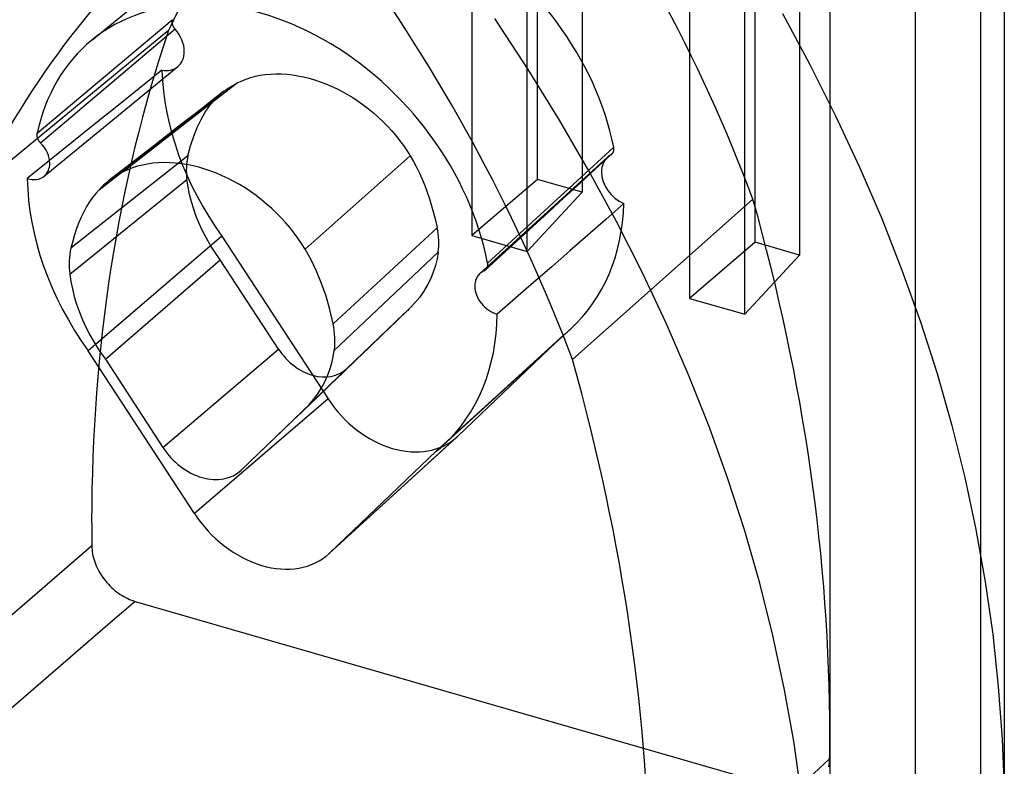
# Model space of a CAD drawing. Header units: millimetres. Extents: x 119 to 193, y -192 to -87.
# Tile 6 of 12: x 165.45 to 175.25, y -163.87 to -156.44. Entities that reach past the tile are written whole.
import ezdxf

# ---------------------------------------------------------------- set-up
doc = ezdxf.new("R2010")
doc.units = ezdxf.units.MM
doc.layers.add('MAIN-2', color=7, linetype='Continuous')

msp = doc.modelspace()

# ---------------------------------------------------------------- linework, layer by layer
at = {"layer": 'MAIN-2'}
for p, q in [((175.0152, -172.526), (175.0153, -151.5954)), ((174.3608, -152.0449), (174.3608, -173.0843)), ((170.6037, -158.0278), (170.6038, -152.7594)), ((169.9493, -153.2088), (169.9493, -158.5862)), ((173.2109, -153.512), (173.2109, -158.7805)), ((172.6654, -159.3702), (172.6654, -153.9929)), ((175.2497, -154.1431), (175.2497, -164.6515)), ((170.5002, -158.7452), (170.5002, -154.3283)), ((171.0457, -154.6868), (171.0457, -158.1554)), ((172.1145, -154.7943), (172.1145, -159.2112)), ((172.769, -158.6529), (172.769, -155.1843)), ((166.1643, -156.6411), (167.4936, -155.55)), ((173.5116, -155.6656), (173.5116, -166.3419)), ((165.6208, -157.5666), (166.9645, -156.4364)), ((166.9625, -156.4482), (166.9624, -156.449)), ((166.9624, -156.449), (166.9624, -156.4497)), ((166.9626, -156.4467), (166.9625, -156.4475)), ((166.9625, -156.4475), (166.9625, -156.4482)), ((166.9627, -156.446), (166.9626, -156.4467)), ((166.9628, -156.4452), (166.9627, -156.446)), ((166.9629, -156.4445), (166.9628, -156.4452)), ((166.963, -156.4437), (166.9629, -156.4445)), ((166.9631, -156.443), (166.963, -156.4437)), ((166.9632, -156.4422), (166.9631, -156.443)), ((166.9634, -156.4415), (166.9632, -156.4422)), ((166.9635, -156.4407), (166.9634, -156.4415)), ((166.9636, -156.44), (166.9635, -156.4407)), ((166.9638, -156.4392), (166.9636, -156.44)), ((166.9639, -156.4385), (166.9638, -156.4392)), ((166.9641, -156.4377), (166.9639, -156.4385)), ((166.9642, -156.4369), (166.9641, -156.4377)), ((166.9645, -156.4362), (166.9642, -156.4369)), ((170.509, -156.9314), (170.1759, -156.4228)), ((173.0398, -156.3739), (173.3143, -156.8828)), ((166.9284, -156.543), (165.0258, -158.1108)), ((166.9938, -156.5299), (165.6555, -157.6649)), ((166.9622, -156.4542), (166.9621, -156.455)), ((166.9621, -156.455), (166.9621, -156.4557)), ((166.9621, -156.4557), (166.9621, -156.4565)), ((166.9621, -156.4565), (166.9621, -156.4572)), ((166.9621, -156.4572), (166.9622, -156.458)), ((166.9623, -156.4512), (166.9622, -156.452)), ((166.9622, -156.452), (166.9622, -156.4527)), ((166.9622, -156.4527), (166.9622, -156.4535)), ((166.9622, -156.4535), (166.9622, -156.4542)), ((166.9622, -156.458), (166.9622, -156.4587)), ((166.9622, -156.4587), (166.9622, -156.4595)), ((166.9622, -156.4595), (166.9622, -156.4602)), ((166.9622, -156.4602), (166.9623, -156.461)), ((166.9624, -156.4497), (166.9623, -156.4505)), ((166.9623, -156.4505), (166.9623, -156.4512)), ((166.9623, -156.461), (166.9623, -156.4617)), ((166.9623, -156.4617), (166.9624, -156.4625)), ((166.9624, -156.4625), (166.9624, -156.4632)), ((166.9624, -156.4632), (166.9625, -156.4639)), ((166.9625, -156.4639), (166.9625, -156.4647)), ((166.9625, -156.4647), (166.9626, -156.4654)), ((166.9626, -156.4654), (166.9627, -156.4662)), ((166.9627, -156.4662), (166.9628, -156.4669)), ((166.9628, -156.4669), (166.9629, -156.4677)), ((166.9629, -156.4677), (166.963, -156.4684)), ((166.963, -156.4684), (166.9631, -156.4691)), ((166.9631, -156.4691), (166.9632, -156.4699)), ((166.9632, -156.4699), (166.9633, -156.4706)), ((166.9633, -156.4706), (166.9635, -156.4714)), ((166.9635, -156.4714), (166.9636, -156.4721)), ((166.9636, -156.4721), (166.9637, -156.4728)), ((166.9637, -156.4728), (166.9639, -156.4736)), ((166.9639, -156.4736), (166.964, -156.4743)), ((166.964, -156.4743), (166.9642, -156.4751)), ((166.9642, -156.4751), (166.9643, -156.4758)), ((166.9643, -156.4758), (166.9645, -156.4765)), ((166.9645, -156.4765), (166.9647, -156.4773)), ((166.9647, -156.4773), (166.9649, -156.478)), ((166.9649, -156.478), (166.9651, -156.4787)), ((166.9651, -156.4787), (166.9653, -156.4795)), ((166.9653, -156.4795), (166.9655, -156.4802)), ((166.9655, -156.4802), (166.9657, -156.4809)), ((166.9657, -156.4809), (166.9659, -156.4817)), ((166.9659, -156.4817), (166.9661, -156.4824)), ((166.9661, -156.4824), (166.9663, -156.4831)), ((166.9663, -156.4831), (166.9665, -156.4839)), ((166.9665, -156.4839), (166.9668, -156.4846)), ((166.9668, -156.4846), (166.967, -156.4853)), ((166.967, -156.4853), (166.9672, -156.486)), ((166.9672, -156.486), (166.9675, -156.4868)), ((166.9675, -156.4868), (166.9678, -156.4875)), ((166.9678, -156.4875), (166.968, -156.4882)), ((166.968, -156.4882), (166.9683, -156.4889)), ((166.9683, -156.4889), (166.9685, -156.4897)), ((166.9685, -156.4897), (166.9688, -156.4904)), ((166.9688, -156.4904), (166.9691, -156.4911)), ((166.9691, -156.4911), (166.9694, -156.4918)), ((166.9694, -156.4918), (166.9697, -156.4925)), ((166.9697, -156.4925), (166.97, -156.4932)), ((166.97, -156.4932), (166.9703, -156.494)), ((166.9703, -156.494), (166.9706, -156.4947)), ((166.9706, -156.4947), (166.9709, -156.4954)), ((166.9709, -156.4954), (166.9712, -156.4961)), ((166.9712, -156.4961), (166.9716, -156.4968)), ((166.9716, -156.4968), (166.9719, -156.4975)), ((166.9719, -156.4975), (166.9722, -156.4982)), ((166.9722, -156.4982), (166.9726, -156.4989)), ((166.9726, -156.4989), (166.9729, -156.4996)), ((166.9729, -156.4996), (166.9733, -156.5003)), ((166.9733, -156.5003), (166.9736, -156.501)), ((166.9736, -156.501), (166.974, -156.5017)), ((166.974, -156.5017), (166.9744, -156.5024)), ((166.9744, -156.5024), (166.9747, -156.5031)), ((166.9747, -156.5031), (166.9751, -156.5038)), ((166.9751, -156.5038), (166.9755, -156.5045)), ((166.9755, -156.5045), (166.9759, -156.5052)), ((166.9759, -156.5052), (166.9763, -156.5059)), ((166.9763, -156.5059), (166.9767, -156.5066)), ((166.9767, -156.5066), (166.9771, -156.5073)), ((166.9771, -156.5073), (166.9775, -156.5079)), ((166.9775, -156.5079), (166.9779, -156.5086)), ((166.9779, -156.5086), (166.9783, -156.5093)), ((166.9783, -156.5093), (166.9787, -156.51)), ((166.9787, -156.51), (166.9791, -156.5107)), ((166.9791, -156.5107), (166.9796, -156.5113)), ((166.9796, -156.5113), (166.98, -156.512)), ((166.98, -156.512), (166.9805, -156.5127)), ((166.9805, -156.5127), (166.9809, -156.5134)), ((166.9809, -156.5134), (166.9814, -156.514)), ((166.9814, -156.514), (166.9818, -156.5147)), ((166.9818, -156.5147), (166.9823, -156.5154)), ((166.9823, -156.5154), (166.9828, -156.5161)), ((166.9828, -156.5161), (166.9832, -156.5167)), ((166.9832, -156.5167), (166.9837, -156.5174)), ((166.9837, -156.5174), (166.9842, -156.5181)), ((166.9842, -156.5181), (166.9847, -156.5187)), ((166.9847, -156.5187), (166.9852, -156.5194)), ((166.9852, -156.5194), (166.9857, -156.5201)), ((166.9857, -156.5201), (166.9862, -156.5207)), ((166.9862, -156.5207), (166.9867, -156.5214)), ((166.9867, -156.5214), (166.9872, -156.522)), ((166.9872, -156.522), (166.9877, -156.5227)), ((166.9877, -156.5227), (166.9883, -156.5233)), ((166.9883, -156.5233), (166.9888, -156.524)), ((166.9888, -156.524), (166.9893, -156.5246)), ((166.9893, -156.5246), (166.9899, -156.5253)), ((166.9899, -156.5253), (166.9904, -156.526)), ((166.9904, -156.526), (166.991, -156.5266)), ((166.991, -156.5266), (166.9915, -156.5273)), ((166.9915, -156.5273), (166.9921, -156.5279)), ((166.9921, -156.5279), (166.9927, -156.5285)), ((166.9927, -156.5285), (166.9932, -156.5292)), ((166.9932, -156.5292), (166.9938, -156.5299)), ((165.6913, -157.9948), (167.0205, -156.9037)), ((170.8215, -157.4374), (170.509, -156.9314)), ((173.3143, -156.8828), (173.5707, -157.3929)), ((166.8631, -156.9404), (166.6378, -157.1216)), ((167.6582, -157.0446), (167.7023, -157.0272)), ((167.7023, -157.0272), (167.7476, -157.0124)), ((167.7476, -157.0124), (167.7944, -157.0001)), ((167.7944, -157.0001), (167.8427, -156.9903)), ((167.8427, -156.9903), (167.8926, -156.9831)), ((167.8926, -156.9831), (167.9442, -156.9785)), ((167.9442, -156.9785), (167.9972, -156.9765)), ((167.9972, -156.9765), (168.0513, -156.9771)), ((168.0513, -156.9771), (168.1062, -156.9803)), ((168.1062, -156.9803), (168.1615, -156.9861)), ((168.1615, -156.9861), (168.2171, -156.9946)), ((168.2171, -156.9946), (168.2726, -157.0056)), ((168.2726, -157.0056), (168.3281, -157.0193)), ((168.3281, -157.0193), (168.3834, -157.0354)), ((168.3834, -157.0354), (168.4386, -157.0539)), ((166.6378, -157.1216), (166.4133, -157.3019)), ((167.6154, -157.0644), (166.4777, -157.9512)), ((167.4803, -157.1493), (167.5012, -157.1336)), ((167.5012, -157.1336), (167.5227, -157.1185)), ((167.5227, -157.1185), (167.5449, -157.1041)), ((167.5449, -157.1041), (167.5677, -157.0902)), ((167.5677, -157.0902), (167.5912, -157.077)), ((167.5912, -157.077), (167.6154, -157.0644)), ((167.6154, -157.0644), (167.6582, -157.0446)), ((168.4386, -157.0539), (168.4936, -157.0747)), ((168.4936, -157.0747), (168.5483, -157.0977)), ((168.5483, -157.0977), (168.6027, -157.123)), ((168.6027, -157.123), (168.6566, -157.1505)), ((166.237, -158.1291), (167.3906, -157.2314)), ((167.4803, -157.1494), (167.3368, -157.261)), ((167.341, -157.29), (167.3906, -157.2314)), ((167.3906, -157.2314), (167.4045, -157.2168)), ((167.4045, -157.2168), (167.4188, -157.2026)), ((167.4188, -157.2026), (167.4336, -157.1888)), ((167.4336, -157.1888), (167.4487, -157.1753)), ((167.4487, -157.1753), (167.4643, -157.1621)), ((167.4643, -157.1621), (167.4803, -157.1493)), ((168.6566, -157.1505), (168.7101, -157.1803)), ((168.7101, -157.1803), (168.7631, -157.2124)), ((168.7631, -157.2124), (168.8155, -157.2469)), ((166.4133, -157.3019), (166.1895, -157.4816)), ((167.3368, -157.261), (167.1932, -157.3727)), ((167.2949, -157.3558), (167.341, -157.29)), ((168.8155, -157.2469), (168.8673, -157.2837)), ((168.8673, -157.2837), (168.9182, -157.3227)), ((168.9182, -157.3227), (168.968, -157.3638)), ((167.1932, -157.3727), (167.0497, -157.4843)), ((167.2138, -157.5097), (167.2524, -157.4291)), ((167.2524, -157.4291), (167.2949, -157.3558)), ((168.968, -157.3638), (169.0164, -157.4065)), ((169.0164, -157.4065), (169.0632, -157.4508)), ((173.5707, -157.3929), (173.8089, -157.904)), ((166.1895, -157.4816), (165.9665, -157.6608)), ((167.0497, -157.4843), (166.9061, -157.5959)), ((167.1793, -157.5971), (167.2138, -157.5097)), ((169.0632, -157.4508), (169.108, -157.4963)), ((169.108, -157.4963), (169.1508, -157.5428)), ((171.1141, -157.9414), (170.8215, -157.4374)), ((165.6194, -157.5813), (165.6195, -157.5763)), ((165.6197, -157.5865), (165.6194, -157.5813)), ((165.6195, -157.5763), (165.6199, -157.5713)), ((165.6204, -157.5919), (165.6197, -157.5865)), ((165.6199, -157.5713), (165.6208, -157.5665)), ((165.6213, -157.5973), (165.6204, -157.5919)), ((165.6225, -157.6028), (165.6213, -157.5973)), ((165.6239, -157.6084), (165.6225, -157.6028)), ((165.6257, -157.6141), (165.6239, -157.6084)), ((165.6277, -157.6199), (165.6257, -157.6141)), ((165.6301, -157.6257), (165.6277, -157.6199)), ((165.6327, -157.6314), (165.6301, -157.6257)), ((166.9061, -157.5959), (166.7626, -157.7075)), ((167.1489, -157.691), (167.1793, -157.5971)), ((169.1508, -157.5428), (169.1914, -157.5904)), ((169.1914, -157.5904), (169.23, -157.6391)), ((165.6356, -157.6372), (165.6327, -157.6314)), ((165.6388, -157.6429), (165.6356, -157.6372)), ((165.6423, -157.6486), (165.6388, -157.6429)), ((165.6463, -157.6542), (165.6423, -157.6486)), ((165.6507, -157.6596), (165.6463, -157.6542)), ((165.6555, -157.6649), (165.6507, -157.6596)), ((165.9665, -157.6608), (165.7443, -157.8394)), ((166.7626, -157.7075), (166.619, -157.8192)), ((167.1224, -157.7916), (167.1489, -157.691)), ((169.23, -157.6391), (169.2666, -157.689)), ((169.2666, -157.689), (169.3014, -157.7401)), ((171.3607, -157.7054), (170.1043, -158.8608)), ((171.3609, -157.7063), (171.3607, -157.7055)), ((171.361, -157.707), (171.3609, -157.7063)), ((171.3612, -157.7078), (171.361, -157.707)), ((171.3613, -157.7086), (171.3612, -157.7078)), ((171.3615, -157.7094), (171.3613, -157.7086)), ((171.3616, -157.7101), (171.3615, -157.7094)), ((171.3617, -157.7109), (171.3616, -157.7101)), ((171.3618, -157.7117), (171.3617, -157.7109)), ((171.3619, -157.7124), (171.3618, -157.7117)), ((171.3621, -157.7132), (171.3619, -157.7124)), ((171.3622, -157.7139), (171.3621, -157.7132)), ((171.3623, -157.7147), (171.3622, -157.7139)), ((171.3624, -157.7155), (171.3623, -157.7147)), ((171.3624, -157.7162), (171.3624, -157.7155)), ((171.3625, -157.7169), (171.3624, -157.7162)), ((171.3626, -157.7177), (171.3625, -157.7169)), ((171.3627, -157.7184), (171.3626, -157.7177)), ((171.3627, -157.7192), (171.3627, -157.7184)), ((171.3628, -157.7199), (171.3627, -157.7192)), ((171.3628, -157.7206), (171.3628, -157.7199)), ((171.3629, -157.7214), (171.3628, -157.7206)), ((171.3629, -157.7221), (171.3629, -157.7214)), ((171.363, -157.7228), (171.3629, -157.7221)), ((171.363, -157.7235), (171.363, -157.7228)), ((171.363, -157.7242), (171.363, -157.7235)), ((167.1224, -157.7916), (165.9576, -158.7102)), ((166.619, -157.8192), (166.4755, -157.9308)), ((169.3345, -157.7925), (168.2882, -158.7212)), ((169.3014, -157.7401), (169.3345, -157.7925)), ((169.3345, -157.7925), (169.3664, -157.8473)), ((171.2981, -157.8056), (170.0282, -158.9653)), ((170.0696, -158.9391), (171.3314, -157.782)), ((171.1834, -157.9197), (171.3406, -157.7754)), ((171.3314, -157.782), (171.332, -157.7816)), ((171.332, -157.7816), (171.3327, -157.7812)), ((171.3327, -157.7812), (171.3334, -157.7808)), ((171.3334, -157.7808), (171.3341, -157.7805)), ((171.3341, -157.7805), (171.3347, -157.7801)), ((171.3347, -157.7801), (171.3353, -157.7797)), ((171.3353, -157.7797), (171.336, -157.7793)), ((171.336, -157.7793), (171.3366, -157.7789)), ((171.3366, -157.7789), (171.3372, -157.7784)), ((171.3372, -157.7784), (171.3378, -157.778)), ((171.3378, -157.778), (171.3385, -157.7776)), ((171.3385, -157.7776), (171.339, -157.7772)), ((171.339, -157.7772), (171.3396, -157.7767)), ((171.3396, -157.7767), (171.3402, -157.7763)), ((171.3402, -157.7763), (171.3408, -157.7759)), ((171.3408, -157.7759), (171.3414, -157.7754)), ((171.3414, -157.7754), (171.3419, -157.775)), ((171.3419, -157.775), (171.3424, -157.7746)), ((171.3424, -157.7746), (171.3429, -157.7742)), ((171.3429, -157.7742), (171.3434, -157.7737)), ((171.3434, -157.7737), (171.3439, -157.7733)), ((171.3439, -157.7733), (171.3443, -157.7729)), ((171.3443, -157.7729), (171.3448, -157.7724)), ((171.3448, -157.7724), (171.3453, -157.772)), ((171.3453, -157.772), (171.3458, -157.7715)), ((171.3458, -157.7715), (171.3462, -157.7711)), ((171.3462, -157.7711), (171.3467, -157.7706)), ((171.3467, -157.7706), (171.3471, -157.7701)), ((171.3471, -157.7701), (171.3475, -157.7697)), ((171.3475, -157.7697), (171.348, -157.7692)), ((171.348, -157.7692), (171.3484, -157.7687)), ((171.3484, -157.7687), (171.3488, -157.7682)), ((171.3488, -157.7682), (171.3492, -157.7678)), ((171.3492, -157.7678), (171.3496, -157.7673)), ((171.3496, -157.7673), (171.35, -157.7668)), ((171.35, -157.7668), (171.3504, -157.7663)), ((171.3504, -157.7663), (171.3508, -157.7658)), ((171.3508, -157.7658), (171.3512, -157.7653)), ((171.3512, -157.7653), (171.3516, -157.7647)), ((171.3516, -157.7647), (171.3519, -157.7642)), ((171.3519, -157.7642), (171.3523, -157.7637)), ((171.3523, -157.7637), (171.3527, -157.7632)), ((171.3527, -157.7632), (171.353, -157.7627)), ((171.353, -157.7627), (171.3534, -157.7621)), ((171.3534, -157.7621), (171.3537, -157.7616)), ((171.3537, -157.7616), (171.354, -157.7611)), ((171.354, -157.7611), (171.3544, -157.7605)), ((171.3544, -157.7605), (171.3547, -157.76)), ((171.3547, -157.76), (171.355, -157.7594)), ((171.355, -157.7594), (171.3553, -157.7589)), ((171.3553, -157.7589), (171.3556, -157.7583)), ((171.3556, -157.7583), (171.3559, -157.7578)), ((171.3559, -157.7578), (171.3562, -157.7572)), ((171.3562, -157.7572), (171.3565, -157.7566)), ((171.3565, -157.7566), (171.3568, -157.7561)), ((171.3568, -157.7561), (171.357, -157.7555)), ((171.357, -157.7555), (171.3573, -157.7549)), ((171.3573, -157.7549), (171.3576, -157.7543)), ((171.3576, -157.7543), (171.3578, -157.7537)), ((171.3578, -157.7537), (171.3581, -157.7531)), ((171.3581, -157.7531), (171.3583, -157.7525)), ((171.3583, -157.7525), (171.3585, -157.7519)), ((171.3585, -157.7519), (171.3588, -157.7513)), ((171.3588, -157.7513), (171.359, -157.7507)), ((171.359, -157.7507), (171.3592, -157.7501)), ((171.3592, -157.7501), (171.3594, -157.7495)), ((171.3594, -157.7495), (171.3596, -157.7489)), ((171.3596, -157.7489), (171.3598, -157.7483)), ((171.3598, -157.7483), (171.36, -157.7477)), ((171.36, -157.7477), (171.3602, -157.747)), ((171.3602, -157.747), (171.3604, -157.7464)), ((171.3604, -157.7464), (171.3606, -157.7458)), ((171.3606, -157.7458), (171.3607, -157.7452)), ((171.3607, -157.7452), (171.3609, -157.7445)), ((171.3609, -157.7445), (171.3611, -157.7439)), ((171.3611, -157.7439), (171.3612, -157.7432)), ((171.3612, -157.7432), (171.3614, -157.7426)), ((171.3614, -157.7426), (171.3615, -157.742)), ((171.3615, -157.742), (171.3616, -157.7413)), ((171.3616, -157.7413), (171.3618, -157.7407)), ((171.3618, -157.7407), (171.3619, -157.74)), ((171.3619, -157.74), (171.362, -157.7393)), ((171.362, -157.7393), (171.3621, -157.7387)), ((171.3621, -157.7387), (171.3622, -157.738)), ((171.3622, -157.738), (171.3623, -157.7374)), ((171.3623, -157.7374), (171.3624, -157.7367)), ((171.3624, -157.7367), (171.3625, -157.736)), ((171.3625, -157.736), (171.3626, -157.7354)), ((171.3626, -157.7347), (171.3627, -157.734)), ((171.3626, -157.7354), (171.3626, -157.7347)), ((171.3627, -157.734), (171.3628, -157.7333)), ((171.3628, -157.7326), (171.3629, -157.7319)), ((171.3628, -157.7333), (171.3628, -157.7326)), ((171.3629, -157.7313), (171.363, -157.7306)), ((171.3629, -157.7319), (171.3629, -157.7313)), ((171.363, -157.725), (171.363, -157.7242)), ((171.363, -157.7257), (171.363, -157.725)), ((171.363, -157.7264), (171.363, -157.7257)), ((171.363, -157.7271), (171.363, -157.7264)), ((171.363, -157.7278), (171.363, -157.7271)), ((171.363, -157.7285), (171.363, -157.7278)), ((171.363, -157.7292), (171.363, -157.7285)), ((171.363, -157.7299), (171.363, -157.7292)), ((171.363, -157.7306), (171.363, -157.7299)), ((165.7443, -157.8394), (165.5229, -158.0171)), ((166.5703, -157.912), (166.5233, -157.9303)), ((166.6185, -157.8965), (166.5703, -157.912)), ((166.6682, -157.8837), (166.6185, -157.8965)), ((166.7194, -157.8736), (166.6682, -157.8837)), ((166.7722, -157.8663), (166.7194, -157.8736)), ((166.8266, -157.8616), (166.7722, -157.8663)), ((166.8824, -157.8597), (166.8266, -157.8616)), ((166.9393, -157.8605), (166.8824, -157.8597)), ((166.9971, -157.8641), (166.9393, -157.8605)), ((167.0554, -157.8705), (166.9971, -157.8641)), ((167.114, -157.8796), (167.0554, -157.8705)), ((167.1727, -157.8916), (167.114, -157.8796)), ((167.2314, -157.9062), (167.1727, -157.8916)), ((167.29, -157.9235), (167.2314, -157.9062)), ((169.3664, -157.8473), (169.3968, -157.9042)), ((169.3968, -157.9042), (169.4259, -157.9631)), ((171.0261, -158.0641), (171.1834, -157.9197)), ((173.8089, -157.904), (174.0289, -158.4163)), ((166.4755, -157.9308), (166.3319, -158.0424)), ((166.3781, -158.0088), (166.3546, -158.0252)), ((166.4021, -157.9932), (166.3781, -158.0088)), ((166.4267, -157.9785), (166.4021, -157.9932)), ((166.4519, -157.9645), (166.4267, -157.9785)), ((166.4777, -157.9512), (166.4519, -157.9645)), ((166.5233, -157.9303), (166.4777, -157.9512)), ((167.3484, -157.9432), (167.29, -157.9235)), ((167.4065, -157.9655), (167.3484, -157.9432)), ((167.4643, -157.9901), (167.4065, -157.9655)), ((167.5217, -158.017), (167.4643, -157.9901)), ((167.5786, -158.0463), (167.5217, -158.017)), ((169.4259, -157.9631), (169.4535, -158.0244)), ((171.3881, -158.4455), (171.1141, -157.9414)), ((165.9458, -158.9704), (167.1117, -158.0283)), ((166.2516, -158.1138), (166.237, -158.1291)), ((166.2667, -158.0989), (166.2516, -158.1138)), ((166.2822, -158.0842), (166.2667, -158.0989)), ((166.2982, -158.0699), (166.2822, -158.0842)), ((166.3148, -158.056), (166.2982, -158.0699)), ((166.3318, -158.0423), (166.3148, -158.056)), ((166.3546, -158.0252), (166.3318, -158.0423)), ((167.1231, -158.1021), (167.1118, -158.0285)), ((167.1381, -158.1755), (167.1231, -158.1021)), ((167.635, -158.0779), (167.5786, -158.0463)), ((167.6907, -158.112), (167.635, -158.0779)), ((167.7458, -158.1485), (167.6907, -158.112)), ((169.4535, -158.0244), (169.4797, -158.0878)), ((169.4797, -158.0878), (169.5043, -158.1533)), ((170.6037, -158.0278), (169.9493, -158.5862)), ((171.0457, -158.1554), (170.6037, -158.0278)), ((170.8689, -158.2085), (171.0261, -158.0641)), ((166.1722, -158.2075), (166.1419, -158.2512)), ((166.2039, -158.1668), (166.1722, -158.2075)), ((166.237, -158.1291), (166.2039, -158.1668)), ((167.1569, -158.2488), (167.1381, -158.1755)), ((167.8001, -158.1875), (167.7458, -158.1485)), ((167.8535, -158.2287), (167.8001, -158.1875)), ((169.5043, -158.1533), (169.5273, -158.2207)), ((170.5002, -158.7452), (171.0457, -158.1554)), ((170.7117, -158.3528), (170.8689, -158.2085)), ((166.1131, -158.2981), (166.0858, -158.3483)), ((166.1419, -158.2512), (166.1131, -158.2981)), ((167.1793, -158.3218), (167.1569, -158.2488)), ((167.9056, -158.272), (167.8535, -158.2287)), ((167.9563, -158.3171), (167.9056, -158.272)), ((169.5273, -158.2207), (169.5486, -158.2897)), ((169.5486, -158.2897), (169.5682, -158.3605)), ((172.7476, -158.2228), (170.9503, -159.8211)), ((171.462, -158.268), (171.283, -158.4252)), ((166.0601, -158.4014), (166.0361, -158.4576)), ((166.0858, -158.3483), (166.0601, -158.4014)), ((167.2053, -158.3946), (167.1793, -158.3218)), ((167.2351, -158.4673), (167.2053, -158.3946)), ((168.0052, -158.3636), (167.9563, -158.3171)), ((168.0521, -158.4114), (168.0052, -158.3636)), ((169.5682, -158.3605), (169.5862, -158.433)), ((170.5544, -158.4972), (170.7117, -158.3528)), ((166.0361, -158.4576), (166.014, -158.5166)), ((167.2687, -158.5397), (167.2351, -158.4673)), ((168.0967, -158.4603), (168.0521, -158.4114)), ((168.1391, -158.5101), (168.0967, -158.4603)), ((168.5675, -159.4636), (169.6027, -158.5076)), ((169.5862, -158.433), (169.6026, -158.5073)), ((170.3972, -158.6416), (170.5544, -158.4972)), ((171.283, -158.4252), (171.104, -158.5825)), ((171.6444, -158.9512), (171.3881, -158.4455)), ((174.0289, -158.4163), (174.2307, -158.9297)), ((165.9935, -158.5783), (165.9748, -158.6429)), ((166.014, -158.5166), (165.9935, -158.5783)), ((167.46, -158.5916), (166.1301, -159.7344)), ((167.3064, -158.6119), (167.2687, -158.5397)), ((167.46, -158.5916), (168.517, -160.2117)), ((168.1793, -158.5611), (168.1391, -158.5101)), ((168.2175, -158.6132), (168.1793, -158.5611)), ((169.9493, -158.5862), (170.5002, -158.7452)), ((171.104, -158.5825), (170.9247, -158.7398)), ((165.9748, -158.6429), (165.9576, -158.7102)), ((167.3482, -158.6839), (167.3064, -158.6119)), ((167.394, -158.7557), (167.3482, -158.6839)), ((168.2537, -158.6665), (168.2175, -158.6132)), ((168.2882, -158.7212), (168.2537, -158.6665)), ((170.24, -158.7859), (170.3972, -158.6416)), ((172.769, -158.6529), (172.1145, -159.2112)), ((173.2109, -158.7805), (172.769, -158.6529)), ((167.4434, -158.8275), (167.394, -158.7557)), ((168.348, -158.8274), (168.2882, -158.7212)), ((169.6133, -158.7504), (168.5793, -159.7307)), ((169.6133, -158.7504), (169.6018, -158.8176)), ((170.0827, -158.9303), (170.24, -158.7859)), ((170.9247, -158.7398), (170.7447, -158.8969)), ((173.2109, -158.7805), (172.6654, -159.3702)), ((166.2999, -159.8184), (167.4434, -158.8275)), ((168.025, -159.718), (167.4439, -158.8272)), ((168.4029, -158.9409), (168.348, -158.8274)), ((169.5858, -158.8839), (169.5649, -158.9492)), ((169.6018, -158.8176), (169.5858, -158.8839)), ((170.1025, -158.8963), (170.101, -158.9011)), ((170.1038, -158.8915), (170.1025, -158.8963)), ((170.1047, -158.8865), (170.1038, -158.8915)), ((170.1043, -158.8606), (170.1052, -158.866)), ((170.1054, -158.8815), (170.1047, -158.8865)), ((170.1052, -158.866), (170.1056, -158.8712)), ((170.1057, -158.8764), (170.1054, -158.8815)), ((170.1056, -158.8712), (170.1057, -158.8764)), ((170.7447, -158.8969), (170.5641, -159.0539)), ((165.9458, -158.9704), (165.957, -159.0439)), ((168.4526, -159.062), (168.4029, -158.9409)), ((169.5649, -158.9492), (169.5391, -159.0134)), ((170.0032, -158.9957), (169.9981, -159.0046)), ((170.0088, -158.9872), (170.0032, -158.9957)), ((170.015, -158.9792), (170.0088, -158.9872)), ((170.0215, -158.9718), (170.015, -158.9792)), ((170.0286, -158.9649), (170.0215, -158.9718)), ((170.0347, -158.9597), (170.0286, -158.9649)), ((170.0411, -158.9548), (170.0347, -158.9597)), ((170.0479, -158.9503), (170.0411, -158.9548)), ((170.055, -158.9461), (170.0479, -158.9503)), ((170.0623, -158.9423), (170.055, -158.9461)), ((170.07, -158.9388), (170.0623, -158.9423)), ((170.0728, -158.9376), (170.0705, -158.9387)), ((170.075, -158.9363), (170.0728, -158.9376)), ((170.0771, -158.935), (170.075, -158.9363)), ((170.0791, -158.9336), (170.0771, -158.935)), ((170.081, -158.932), (170.0791, -158.9336)), ((170.0829, -158.9304), (170.081, -158.932)), ((170.0863, -158.9269), (170.0829, -158.9304)), ((170.0894, -158.9231), (170.0863, -158.9269)), ((170.0922, -158.9191), (170.0894, -158.9231)), ((170.0948, -158.9148), (170.0922, -158.9191)), ((170.0971, -158.9104), (170.0948, -158.9148)), ((170.0992, -158.9058), (170.0971, -158.9104)), ((170.101, -158.9011), (170.0992, -158.9058)), ((171.8835, -159.4598), (171.6444, -158.9512)), ((174.2307, -158.9297), (174.4143, -159.4443)), ((165.957, -159.0439), (165.972, -159.1181)), ((168.4968, -159.1899), (168.4526, -159.062)), ((169.5082, -159.0765), (169.4719, -159.1383)), ((169.5391, -159.0134), (169.5082, -159.0765)), ((169.9788, -159.0768), (169.9785, -159.0885)), ((169.9797, -159.0654), (169.9788, -159.0768)), ((169.9812, -159.0545), (169.9797, -159.0654)), ((169.9834, -159.0439), (169.9812, -159.0545)), ((169.9862, -159.0336), (169.9834, -159.0439)), ((169.9895, -159.0236), (169.9862, -159.0336)), ((169.9935, -159.014), (169.9895, -159.0236)), ((169.9981, -159.0046), (169.9935, -159.014)), ((170.5641, -159.0539), (170.383, -159.2109)), ((165.972, -159.1181), (165.991, -159.1934)), ((165.991, -159.1934), (166.014, -159.2699)), ((168.5349, -159.3237), (168.4968, -159.1899)), ((169.4719, -159.1383), (169.43, -159.1986)), ((166.014, -159.2699), (166.0411, -159.3474)), ((169.3824, -159.2572), (169.3289, -159.314)), ((169.43, -159.1986), (169.3824, -159.2572)), ((170.383, -159.2109), (170.2021, -159.3679)), ((172.1145, -159.2112), (172.6654, -159.3702)), ((166.0411, -159.3474), (166.0725, -159.4257)), ((168.2303, -160.3694), (169.2707, -159.3667)), ((168.5675, -159.4636), (168.5349, -159.3237)), ((169.2712, -159.367), (168.6999, -159.9129)), ((169.322, -159.3203), (169.191, -159.4465)), ((169.2811, -159.358), (169.2709, -159.3665)), ((169.291, -159.3494), (169.2811, -159.358)), ((169.3007, -159.3406), (169.291, -159.3494)), ((169.3103, -159.3318), (169.3007, -159.3406)), ((169.3196, -159.3229), (169.3103, -159.3318)), ((169.3289, -159.314), (169.3196, -159.3229)), ((166.0725, -159.4257), (166.1085, -159.5043)), ((169.191, -159.4465), (169.0599, -159.5727)), ((172.1058, -159.9725), (171.8835, -159.4598)), ((174.4143, -159.4443), (174.5797, -159.9599)), ((166.1085, -159.5043), (166.1493, -159.5828)), ((166.1493, -159.5828), (166.1948, -159.6612)), ((169.0599, -159.5727), (168.9289, -159.6989)), ((170.8651, -159.5745), (169.5949, -160.7346)), ((169.6612, -160.6775), (170.931, -159.5177)), ((169.8081, -160.5845), (170.8651, -159.5745)), ((166.1948, -159.6612), (166.2451, -159.7397)), ((167.1863, -161.3534), (166.1301, -159.7344)), ((166.2451, -159.7397), (166.2999, -159.8184)), ((166.8732, -160.6972), (168.025, -159.718)), ((168.5687, -159.7943), (168.5793, -159.7307)), ((168.9289, -159.6989), (168.7978, -159.8251)), ((166.2999, -159.8184), (166.8732, -160.6972)), ((168.5354, -159.9198), (168.5541, -159.8574)), ((168.5541, -159.8574), (168.5687, -159.7943)), ((168.7978, -159.8251), (168.6668, -159.9513)), ((168.7, -159.9128), (167.6519, -160.922)), ((168.5123, -159.9817), (168.5354, -159.9198)), ((168.6668, -159.9513), (168.5357, -160.0774)), ((172.3107, -160.489), (172.1058, -159.9725)), ((174.5797, -159.9599), (174.727, -160.4767)), ((168.4525, -160.103), (168.4847, -160.0428)), ((168.4847, -160.0428), (168.5123, -159.9817)), ((168.3734, -160.2196), (168.4154, -160.162)), ((168.5357, -160.0774), (168.4047, -160.2036)), ((168.4154, -160.162), (168.4525, -160.103)), ((168.517, -160.2117), (167.1863, -161.3534)), ((168.4047, -160.2036), (168.2736, -160.3298)), ((168.3262, -160.2756), (168.3734, -160.2196)), ((167.6519, -160.922), (168.2303, -160.3694)), ((168.2303, -160.3694), (168.2377, -160.3629)), ((168.2377, -160.3629), (168.2451, -160.3563)), ((168.2451, -160.3563), (168.2524, -160.3498)), ((168.2524, -160.3498), (168.2595, -160.3431)), ((168.2595, -160.3431), (168.2666, -160.3365)), ((168.2666, -160.3365), (168.2736, -160.3298)), ((168.2736, -160.3298), (168.3262, -160.2756)), ((172.4975, -161.0077), (172.3107, -160.489)), ((174.727, -160.4767), (174.856, -160.9946)), ((168.5294, -161.7525), (169.7993, -160.5927)), ((168.5387, -161.7438), (169.8081, -160.5845)), ((169.5949, -160.7346), (168.5387, -161.7438)), ((172.6657, -161.5271), (172.4975, -161.0077)), ((174.856, -160.9946), (174.9668, -161.5137)), ((172.815, -162.0473), (172.6657, -161.5271)), ((174.9668, -161.5137), (175.0594, -162.0338)), ((166.1652, -161.6776), (165.8929, -161.9125)), ((166.1652, -161.6776), (166.1659, -161.6969)), ((166.1659, -161.6969), (166.1674, -161.7163)), ((166.1674, -161.7163), (166.1697, -161.7358)), ((166.1697, -161.7358), (166.1729, -161.7553)), ((166.1729, -161.7553), (166.1769, -161.7751)), ((166.1769, -161.7751), (166.1818, -161.795)), ((166.1818, -161.795), (166.1875, -161.8151)), ((166.1875, -161.8151), (166.1941, -161.8354)), ((166.1941, -161.8354), (166.2016, -161.8556)), ((165.8929, -161.9125), (165.6206, -162.1474)), ((166.2016, -161.8556), (166.2098, -161.8757)), ((166.2098, -161.8757), (166.2188, -161.8957)), ((166.2188, -161.8957), (166.2285, -161.9154)), ((166.2285, -161.9154), (166.2389, -161.9347)), ((166.2389, -161.9347), (166.2501, -161.9536)), ((166.2501, -161.9536), (166.2618, -161.9722)), ((166.2618, -161.9722), (166.2742, -161.9904)), ((166.2742, -161.9904), (166.2873, -162.0082)), ((166.2873, -162.0082), (166.3009, -162.0256)), ((166.3009, -162.0256), (166.3151, -162.0425)), ((175.0594, -162.0338), (175.1339, -162.5551)), ((166.3151, -162.0425), (166.3299, -162.059)), ((166.3299, -162.059), (166.3452, -162.075)), ((166.3452, -162.075), (166.3611, -162.0905)), ((166.3611, -162.0905), (166.3776, -162.1055)), ((166.3776, -162.1055), (166.3946, -162.1199)), ((166.3946, -162.1199), (166.4121, -162.1338)), ((166.4121, -162.1338), (166.43, -162.1469)), ((172.9461, -162.5691), (172.815, -162.0473)), ((165.6206, -162.1474), (165.3484, -162.3823)), ((166.5981, -162.2295), (166.3258, -162.4643)), ((166.43, -162.1469), (166.4483, -162.1594)), ((166.4483, -162.1594), (166.4667, -162.1711)), ((166.4667, -162.1711), (166.4853, -162.182)), ((166.4853, -162.182), (166.5039, -162.192)), ((166.5039, -162.192), (166.5225, -162.2011)), ((166.5225, -162.2011), (166.5412, -162.2094)), ((166.5412, -162.2094), (166.5601, -162.2169)), ((166.5601, -162.2169), (166.579, -162.2236)), ((166.579, -162.2236), (166.5981, -162.2295)), ((166.5981, -162.2295), (173.0779, -164.1001)), ((166.3258, -162.4643), (166.0535, -162.699)), ((173.0588, -163.0935), (172.9461, -162.5691)), ((175.1339, -162.5551), (175.1901, -163.0775)), ((166.0535, -162.699), (165.7813, -162.9336)), ((165.7813, -162.9336), (165.5091, -163.1682)), ((173.1531, -163.621), (173.0588, -163.0935)), ((175.1901, -163.0775), (175.2282, -163.6011)), ((165.5091, -163.1682), (165.237, -163.4028)), ((175.2282, -163.6011), (175.248, -164.1257)), ((173.2289, -164.1513), (173.1531, -163.621)), ((173.5108, -163.7981), (173.2542, -164.0376)), ((173.5101, -163.8185), (173.5108, -163.7981)), ((173.502, -163.8769), (173.5057, -163.8578)), ((173.5057, -163.8578), (173.5084, -163.8384)), ((173.5084, -163.8384), (173.5101, -163.8185))]:
    msp.add_line(p, q, dxfattribs=at)
for centre, major_axis, ratio, start_param, end_param in [((178.0694, -164.4642), (-9.1421, 10.5564), 0.75, -0.020898, 0.314124), ((161.6066, -159.7118), (-9.1421, 10.5564), 0.75, -2.028268, -1.693246), ((169.1626, -157.5359), (-1.6984, 1.9611), 0.75, -2.219399, -0.019779), ((176.2194, -166.0664), (9.1844, -10.6052), 0.75, 3.125867, 3.455953), ((159.7566, -161.314), (9.1844, -10.6052), 0.75, 1.113088, 1.443174), ((167.8625, -158.6618), (1.7281, -1.9955), 0.75, 0.911115, 3.121813), ((183.64, -166.4807), (-13.2109, 15.2546), 0.75, 0.416781, 0.713724), ((166.8316, -156.6789), (0.1923, -0.222), 0.75, 0.713724, 1.592695), ((167.8625, -158.6618), (1.7281, -1.9955), 0.75, 3.121813, 3.658023), ((166.8316, -156.6789), (0.1923, -0.222), 0.75, -0.019793, 0.713724), ((166.8316, -156.6789), (0.1923, -0.222), 0.75, -0.732743, -0.019793), ((169.1626, -157.5359), (-1.739, 2.008), 0.75, 0.743394, 1.451335), ((165.5315, -157.8047), (-0.1626, 0.1877), 0.75, -2.427868, -1.471828), ((167.7987, -158.1369), (0.5237, -0.6047), 0.750005, -2.646147, -2.297802), ((171.4936, -158.0247), (0.1923, -0.222), 0.75, -3.121791, -2.427868), ((171.4936, -158.0247), (0.1923, -0.222), 0.75, 2.97621, 3.161394), ((165.5315, -157.8047), (-0.1626, 0.1877), 0.75, 3.121797, 3.855317), ((165.5315, -157.8047), (-0.1626, 0.1877), 0.75, 2.244641, 3.121797), ((167.8625, -158.6618), (1.7687, -2.0423), 0.75, -2.414734, -1.690768), ((171.4936, -158.0247), (0.1923, -0.222), 0.75, -2.427868, -0.9814), ((169.1626, -157.5359), (-1.739, 2.008), 0.75, -3.121713, -2.457537), ((156.0361, -158.5122), (-13.2109, 15.2546), 0.75, -2.427868, -2.130925), ((168.9263, -158.4624), (0.5237, -0.6047), 0.750005, 0.583818, 0.932244), ((166.6988, -159.0894), (-0.574, 0.6628), 0.750005, 0.494377, 0.843632), ((170.1935, -159.1505), (-0.1626, 0.1877), 0.75, 0.713719, 2.3244), ((167.8625, -158.6618), (1.7687, -2.0423), 0.75, 0.019879, 0.70059), ((167.8264, -159.4149), (-0.574, 0.6628), 0.750005, -2.557774, -2.208505), ((169.1626, -157.5359), (-1.739, 2.008), 0.75, 3.117707, 3.161472), ((168.3625, -159.5441), (0.3273, -0.378), 0.750005, -1.750847, -0.857065), ((154.1861, -160.1143), (13.2532, -15.3035), 0.75, 0.713724, 1.010831), ((168.3625, -159.5441), (0.3273, -0.378), 0.750005, -0.857065, 0.036414), ((169.1626, -159.8792), (-0.6261, 0.7229), 0.75, 1.390739, 3.161371), ((169.1626, -159.8792), (-0.6261, 0.7229), 0.75, -3.121814, -3.104883), ((167.2626, -160.4967), (-0.3776, 0.436), 0.750005, 1.390745, 2.284528), ((167.8625, -158.6618), (1.7687, -2.0423), 0.75, -0.023376, 0.019879), ((167.2626, -160.4967), (-0.3776, 0.436), 0.750005, 2.284528, 3.17831), ((183.64, -166.4807), (-13.2109, 15.2546), 0.75, 0.713724, 0.727536), ((167.8625, -161.0051), (0.6558, -0.7573), 0.75, -1.750854, 0.019778), ((167.8625, -161.0051), (0.6558, -0.7573), 0.75, 0.019778, 0.03671), ((156.0361, -158.5122), (-13.2109, 15.2546), 0.75, -2.44168, -2.427868)]:
    msp.add_ellipse(centre, major_axis=major_axis, ratio=ratio, start_param=start_param, end_param=end_param, dxfattribs=at)

doc.saveas('drawing.dxf')
